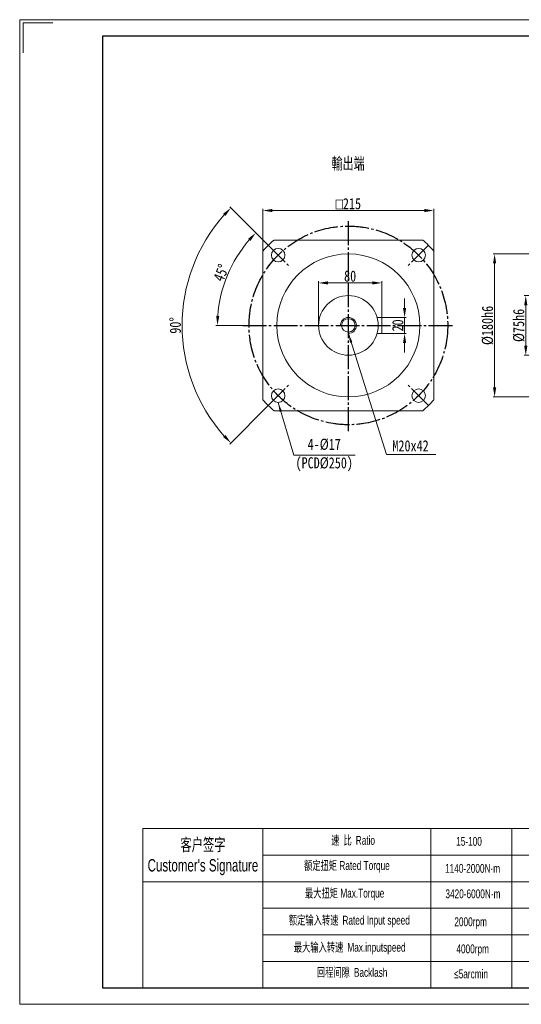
# Model space of a CAD drawing. Header units: millimetres. Extents: x 12714 to 14466, y -561 to 678.
# Tile 1 of 3: x 12714 to 13345, y -561 to 678. Entities that reach past the tile are written whole.
import ezdxf

# ---------------------------------------------------------------- set-up
doc = ezdxf.new("R2010")
doc.units = ezdxf.units.MM
doc.linetypes.add('EB_DASHDOT', pattern=[39, 30, -3, 3, -3])
doc.layers.get('0').update_dxf_attribs({"lineweight": 0})
for name, color, linetype, lineweight in [('7标注层', 4, 'Continuous', 18), ('CAXA0', 7, 'Continuous', 70), ('CAXA中心线层', 1, 'EB_DASHDOT', 25), ('SLD-0', 7, 'Continuous', 18), ('图框_外框线', 7, 'Continuous', 18)]:
    doc.layers.add(name, color=color, linetype=linetype, lineweight=lineweight)
doc.styles.get("Standard").update_dxf_attribs({"font": 'txt', "width": 0.707})
doc.styles.add('TH_GBDIM', font='txt', dxfattribs={"width": 0.8})
doc.styles.add('标准', font='arial.ttf', dxfattribs={"width": 0.667})
doc.dimstyles.new('TH_GBDIM', dxfattribs={"dimtxt": 14, "dimasz": 12, "dimexe": 2, "dimexo": 0, "dimgap": 1.5, "dimtad": 1, "dimdec": 0, "dimzin": 0, "dimdsep": 46, "dimtxsty": 'TH_GBDIM', "dimcen": 2.5, "dimdle": 24, "dimclrd": 3, "dimclre": 3, "dimclrt": 3, "dimadec": 0, "dimazin": 0, "dimtfac": 0.714286, "dimtdec": 0, "dimtmove": 0, "dimatfit": 3, "dimfxl": 1, "dimtolj": 1, "dimarcsym": 0})

# ---------------------------------------------------------------- blocks, each defined once
blk = doc.blocks.new('*X2')
at = {"linetype": 'Continuous', "transparency": 16777216}
for points in [[(13031.9, 440), (13031.9, 436), (13019.9, 438)], [(13222.9, 440), (13222.9, 436), (13234.9, 438)]]:
    blk.add_hatch(color=3, dxfattribs=at).paths.add_polyline_path(points, flags=0)
at = {"color": 3, "linetype": 'Continuous', "transparency": 16777216}
for p, q in [((13019.9, 387), (13019.9, 440)), ((13222.9, 438), (13031.9, 438)), ((13234.9, 387), (13234.9, 440))]:
    blk.add_line(p, q, dxfattribs=at)
at = {"color": 3, "linetype": 'Continuous', "lineweight": 15, "transparency": 16777216, "insert": (13127.4, 446.5), "char_height": 14, "width": 70.529, "attachment_point": 5, "style": 'TH_GBDIM'}
blk.add_mtext('{\\fgdt|b0|i0|c134|p2;o}215', dxfattribs=at)
blk = doc.blocks.new('*X4')
at = {"linetype": 'Continuous', "transparency": 16777216}
for points in [[(13309.4, 371.4), (13313.4, 371.4), (13311.4, 383.4)], [(13309.4, 215.4), (13313.4, 215.4), (13311.4, 203.4)]]:
    blk.add_hatch(color=3, dxfattribs=at).paths.add_polyline_path(points, flags=0)
at = {"color": 3, "linetype": 'Continuous', "transparency": 16777216}
for p, q in [((13518.6, 383.4), (13309.4, 383.4)), ((13311.4, 371.4), (13311.4, 215.4)), ((13516.6, 203.4), (13309.4, 203.4))]:
    blk.add_line(p, q, dxfattribs=at)
at = {"color": 3, "linetype": 'Continuous', "lineweight": 15, "transparency": 16777216, "insert": (13302.6, 293.4), "char_height": 14, "width": 93.209, "attachment_point": 5, "rotation": 90, "style": 'TH_GBDIM'}
blk.add_mtext('%%C180h6', dxfattribs=at)
blk = doc.blocks.new('*X5')
at = {"linetype": 'Continuous', "transparency": 16777216}
for points in [[(13348.6, 318.9), (13352.6, 318.9), (13350.6, 330.9)], [(13348.6, 267.9), (13352.6, 267.9), (13350.6, 255.9)]]:
    blk.add_hatch(color=3, dxfattribs=at).paths.add_polyline_path(points, flags=0)
at = {"color": 3, "linetype": 'Continuous', "transparency": 16777216}
for p, q in [((13390.6, 330.9), (13348.6, 330.9)), ((13350.6, 318.9), (13350.6, 267.9)), ((13390.6, 255.9), (13348.6, 255.9))]:
    blk.add_line(p, q, dxfattribs=at)
at = {"color": 3, "linetype": 'Continuous', "lineweight": 15, "transparency": 16777216, "insert": (13341.9, 293.4), "char_height": 14, "width": 77.28, "attachment_point": 5, "rotation": 90, "style": 'TH_GBDIM'}
blk.add_mtext('%%C75h6', dxfattribs=at)
blk = doc.blocks.new('*X16')
at = {"linetype": 'Continuous', "lineweight": 15}
blk.add_hatch(color=3, dxfattribs=at).paths.add_polyline_path([(-97.1, 66.2), (-92.2, 55.2), (-95.1, 54.3)], flags=0)
at = {"color": 3, "linetype": 'Continuous', "lineweight": 15}
for p, q in [((-97.1, 66.2), (-77.3, 0)), ((-77.3, 0), (0, 0)), ((0, 0), (0, 0))]:
    blk.add_line(p, q, dxfattribs=at)
blk = doc.blocks.new('*X21')
at = {"linetype": 'Continuous', "transparency": 16777216}
for points in [[(13001.2, 402.5), (13004.2, 399.8), (13010.9, 409.9)], [(12965, 305.3), (12961, 305.5), (12962.6, 293.4)]]:
    blk.add_hatch(color=3, dxfattribs=at).paths.add_polyline_path(points, flags=0)
at = {"color": 3, "linetype": 'Continuous', "transparency": 16777216}
for p, q in [((13026.6, 394.2), (13009.5, 411.3)), ((12994.4, 293.4), (12960.6, 293.4))]:
    blk.add_line(p, q, dxfattribs=at)
blk.add_arc((13127.4, 293.4), 164.8, 139.1739, 175.8261, dxfattribs=at)
at = {"color": 3, "linetype": 'Continuous', "lineweight": 15, "transparency": 16777216, "insert": (12967.3, 359.7), "char_height": 14, "width": 43.21, "attachment_point": 5, "rotation": 67.5, "style": 'TH_GBDIM'}
blk.add_mtext('45%%D', dxfattribs=at)
blk = doc.blocks.new('*X22')
at = {"linetype": 'Continuous', "transparency": 16777216}
for points in [[(12969.8, 434), (12972.7, 431.2), (12979.5, 441.3)], [(12972.7, 155.6), (12969.8, 152.9), (12979.5, 145.5)]]:
    blk.add_hatch(color=3, dxfattribs=at).paths.add_polyline_path(points, flags=0)
at = {"color": 3, "linetype": 'Continuous', "transparency": 16777216}
for p, q in [((13026.6, 394.2), (12978.1, 442.7)), ((13026.6, 192.7), (12978.1, 144.1))]:
    blk.add_line(p, q, dxfattribs=at)
blk.add_arc((13127.4, 293.4), 209.2, 138.2877, 221.7123, dxfattribs=at)
at = {"color": 3, "linetype": 'Continuous', "lineweight": 15, "transparency": 16777216, "insert": (12909.7, 293.4), "char_height": 14, "width": 42.062, "attachment_point": 5, "rotation": 90, "style": 'TH_GBDIM'}
blk.add_mtext('90%%D', dxfattribs=at)
blk = doc.blocks.new('*X25')
at = {"linetype": 'Continuous', "lineweight": 15}
blk.add_hatch(color=3, dxfattribs=at).paths.add_polyline_path([(-110.1, 152.3), (-105.1, 141.4), (-108, 140.4)], flags=0)
at = {"color": 3, "linetype": 'Continuous', "lineweight": 15}
for p, q in [((-110.1, 152.3), (-62, 0)), ((-62, 0), (0, 0)), ((0, 0), (0, 0))]:
    blk.add_line(p, q, dxfattribs=at)
blk = doc.blocks.new('*X26')
at = {"linetype": 'Continuous', "transparency": 16777216}
for points in [[(13196.1, 315.4), (13200.1, 315.4), (13198.1, 303.4)], [(13196.1, 271.4), (13200.1, 271.4), (13198.1, 283.4)]]:
    blk.add_hatch(color=3, dxfattribs=at).paths.add_polyline_path(points, flags=0)
at = {"color": 3, "linetype": 'Continuous', "transparency": 16777216}
for p, q in [((13198.1, 315.4), (13198.1, 327.4)), ((13169.4, 303.4), (13200.1, 303.4)), ((13198.1, 303.4), (13198.1, 283.4)), ((13169.4, 283.4), (13200.1, 283.4)), ((13198.1, 271.4), (13198.1, 259.4))]:
    blk.add_line(p, q, dxfattribs=at)
at = {"color": 3, "linetype": 'Continuous', "lineweight": 15, "transparency": 16777216, "insert": (13189.6, 293.4), "char_height": 14, "width": 28.622, "attachment_point": 5, "rotation": 90, "style": 'TH_GBDIM'}
blk.add_mtext('20', dxfattribs=at)
blk = doc.blocks.new('*X27')
at = {"linetype": 'Continuous', "transparency": 16777216}
for points in [[(13101.9, 348.9), (13101.9, 344.9), (13089.9, 346.9)], [(13157.4, 348.9), (13157.4, 344.9), (13169.4, 346.9)]]:
    blk.add_hatch(color=3, dxfattribs=at).paths.add_polyline_path(points, flags=0)
at = {"color": 3, "linetype": 'Continuous', "transparency": 16777216}
for p, q in [((13089.9, 293.4), (13089.9, 348.9)), ((13169.4, 303.4), (13169.4, 348.9)), ((13157.4, 346.9), (13101.9, 346.9))]:
    blk.add_line(p, q, dxfattribs=at)
at = {"color": 3, "linetype": 'Continuous', "lineweight": 15, "transparency": 16777216, "insert": (13129.6, 355.4), "char_height": 14, "width": 28.871, "attachment_point": 5, "style": 'TH_GBDIM'}
blk.add_mtext('80', dxfattribs=at)

msp = doc.modelspace()

# ---------------------------------------------------------------- linework, layer by layer
at = {"color": 7, "linetype": 'Continuous', "lineweight": 15}
for p, q in [((13220.9, 400.9), (13033.8, 400.9)), ((13019.9, 387), (13019.9, 199.9)), ((13234.9, 199.9), (13234.9, 387)), ((13163.5, 303.4), (13169.4, 303.4)), ((13169.4, 303.4), (13169.4, 283.4)), ((13169.4, 283.4), (13163.5, 283.4)), ((13033.8, 185.9), (13220.9, 185.9))]:
    msp.add_line(p, q, dxfattribs=at)
for p, q in [((13019.7, -339.8), (13019.7, -540.1)), ((13231.1, -339.8), (13231.1, -540.1))]:
    msp.add_line(p, q)
for centre, radius in [((13039, 381.8), 8.5), ((13215.8, 381.8), 8.5), ((13127.4, 293.4), 90), ((13127.4, 293.4), 37.5), ((13127.4, 293.4), 8.5), ((13039, 205), 8.5), ((13215.8, 205), 8.5)]:
    msp.add_circle(centre, radius, dxfattribs=at)
for start, end in [(131.0283, 138.9717), (41.0283, 48.9717), (221.0283, 228.9717), (311.0283, 318.9717)]:
    msp.add_arc((13127.4, 293.4), 142.5, start, end, dxfattribs=at)
at = {"layer": '7标注层', "color": 0}
msp.add_line((12868.6, -339.8), (12868.6, -540.1), dxfattribs=at)
at = {"layer": '7标注层', "linetype": 'Continuous'}
msp.add_arc((13127.4, 293.4), 10, 270, 180, dxfattribs=at)
at = {"layer": 'CAXA中心线层', "linetype": 'EB_DASHDOT', "lineweight": 25}
for p, q in [((13127.4, 160.4), (13127.4, 426.4)), ((13026.6, 394.2), (13053.1, 367.7)), ((13228.1, 394.2), (13201.7, 367.7)), ((12994.4, 293.4), (13260.4, 293.4)), ((13026.6, 192.7), (13053.1, 219.1)), ((13228.1, 192.7), (13201.7, 219.1))]:
    msp.add_line(p, q, dxfattribs=at)
msp.add_circle((13127.4, 293.4), 125, dxfattribs=at)
at = {"layer": 'SLD-0'}
msp.add_line((13332.9, -339.8), (13332.9, -540), dxfattribs=at)
at = {"layer": '图框_外框线'}
for p, q in [((12868.6, -339.8), (14445.1, -339.8)), ((13019.7, -373.2), (13905.7, -373.2)), ((12868.6, -406.6), (14445.1, -406.6)), ((13019.7, -440), (14445.1, -440)), ((13019.7, -473.5), (14445.1, -473.5)), ((13019.7, -506.9), (14445.1, -506.9))]:
    msp.add_line(p, q, dxfattribs=at)
at = {"layer": '图框_外框线', "color": 3}
msp.add_lwpolyline([(12713.8, -560.9), (14466, -560.9), (14466, 678.1), (12713.8, 678.1)], close=True, dxfattribs=at)
msp.add_lwpolyline([(12718, 636.4), (12718, 674), (12755.5, 674)], dxfattribs=at)
at = {"layer": '图框_外框线', "color": 3, "lineweight": 25}
msp.add_lwpolyline([(12818.1, -540.1), (14445.1, -540.1), (14445.1, 657.3), (12818.1, 657.3)], close=True, dxfattribs=at)

# ---------------------------------------------------------------- block references
at = {"color": 7, "linetype": 'Continuous', "lineweight": 15}
for name, p in [('*X25', (13237.5, 131.1)), ('*X16', (13136, 130.3))]:
    msp.add_blockref(name, p, dxfattribs=at)

# ---------------------------------------------------------------- texts
at = {"color": 3, "insert": (13127.1, 496.4), "char_height": 15, "width": 87.904, "attachment_point": 5}
msp.add_mtext('輸出端', dxfattribs=at)
at = {"layer": 'CAXA0', "color": 3, "linetype": 'Continuous', "char_height": 14, "attachment_point": 5, "style": 'TH_GBDIM'}
for s, insert, width in [('4-%%C17\\P(PCD%%C250)', (13097, 130.3), 129.422), ('M20x42', (13205.6, 141.8), 93.209)]:
    msp.add_mtext(s, dxfattribs=dict(at, insert=insert, width=width))
at = {"layer": 'SLD-0', "color": 1, "insert": (13652.3, -290.4), "char_height": 19, "width": 572.439, "attachment_point": 2, "line_spacing_factor": 1.15057, "style": '标准'}
msp.add_mtext('{\\fSimSun|b1|i0|c0|p34;\\T1.1;  \\fSimSun|b1|i0|c134|p34;注：输入尺寸依据各品牌伺服马达或步进马达可以有所变动。}', dxfattribs=at)
at = {"layer": 'SLD-0', "color": 1, "attachment_point": 2, "style": '标准'}
for s, insert, char_height, width in [("{\\fSimSun|b0|i0|c134|p2;客户签字}\\PCustomer's Signature", (12944.4, -352.2), 15.592, 193.972), ('{\\fSimSun|b0|i0|c134|p2;速 比 }Ratio', (13133.3, -349), 11.137, 91.004), ('15-100', (13279.2, -350.3), 11.14, 47.354), ('{\\fSimSun|b0|i0|c134|p2;额定扭矩} Rated Torque', (13125.5, -380.7), 11.137, 125.061), ('1140-2000N·m', (13283.7, -384.3), 11.137, 47.354), ('{\\fSimSun|b0|i0|c134|p2;最大扭矩} Max.Torque', (13122.7, -415.5), 11.137, 143.851), ('3420-6000N·m', (13284.1, -416.3), 11.137, 59.537), ('{\\fSimSun|b0|i0|c134|p2;额定输入转速 }Rated Input speed', (13128.6, -449.5), 11.137, 204.92), ('2000rpm', (13281.2, -451.5), 11.14, 47.354), ('{\\fSimSun|b0|i0|c134|p2;最大输入转速 }Max.inputspeed ', (13129, -483.6), 11.137, 188.478), ('4000rpm', (13283.8, -485.6), 11.14, 85.474), ('{\\fSimSun|b0|i0|c134|p2;回程间隙 }Backlash', (13132.1, -515.2), 11.137, 91.004), ('≤5arcmin ', (13281.8, -517.1), 11.14, 47.354)]:
    msp.add_mtext(s, dxfattribs=dict(at, insert=insert, char_height=char_height, width=width))

# ---------------------------------------------------------------- dimensions: what is measured, and where the dimension line sits
at = {"color": 7, "linetype": 'Continuous', "lineweight": 15}
dim = msp.add_linear_dim(base=(13019.9, 438), p1=(13234.9, 387), p2=(13019.9, 387), text='{\\fgdt|b0|i0|c134|p2;o}215', dimstyle='TH_GBDIM', override={"dimsah": 1, "dimtzin": 0}, dxfattribs=at)
dim.commit()
dim.dimension.update_dxf_attribs({"geometry": '*X2', "text_midpoint": (13127.4, 446.5)})
for base, line1, picture, middle in [((12918.2, 293.4), ((13026.6, 192.7), (13053.1, 219.1)), '*X22', (12909.7, 293.4)), ((12975.1, 356.5), ((12994.4, 293.4), (13260.4, 293.4)), '*X21', (12967.3, 359.7))]:
    dim = msp.add_angular_dim_2l(base=base, line1=line1, line2=((13026.6, 394.2), (13053.1, 367.7)), dimstyle='TH_GBDIM', override={"dimtad": 1, "dimtih": 0, "dimtoh": 0, "dimsah": 1, "dimtzin": 0}, dxfattribs=at)
    dim.commit()
    dim.dimension.update_dxf_attribs({"geometry": picture, "text_midpoint": middle})
for base, p1, p2, text, picture, middle in [((13311.4, 203.4), (13518.6, 383.4), (13516.6, 203.4), '%%C180h6', '*X4', (13302.6, 293.4)), ((13350.6, 255.9), (13390.6, 330.9), (13390.6, 255.9), '%%C75h6', '*X5', (13341.9, 293.4))]:
    dim = msp.add_linear_dim(base=base, p1=p1, p2=p2, angle=270, text=text, dimstyle='TH_GBDIM', override={"dimsah": 1, "dimtzin": 0}, dxfattribs=at)
    dim.commit()
    dim.dimension.update_dxf_attribs({"geometry": picture, "text_midpoint": middle})
dim = msp.add_linear_dim(base=(13089.8689488, 346.9006028), p1=(13169.3689488, 303.4252769), p2=(13089.8689488, 293.4252769), dimstyle='TH_GBDIM', override={"dimsah": 1, "dimtzin": 0}, dxfattribs=at)
dim.commit()
dim.dimension.update_dxf_attribs({"geometry": '*X27', "text_midpoint": (13129.6189488, 355.4006028)})
dim = msp.add_linear_dim(base=(13198.1, 283.4), p1=(13169.4, 303.4), p2=(13169.4, 283.4), angle=270, dimstyle='TH_GBDIM', override={"dimsah": 1, "dimtzin": 0}, dxfattribs=at)
dim.commit()
dim.dimension.update_dxf_attribs({"geometry": '*X26', "text_midpoint": (13189.6, 293.4)})

doc.saveas('drawing.dxf')
